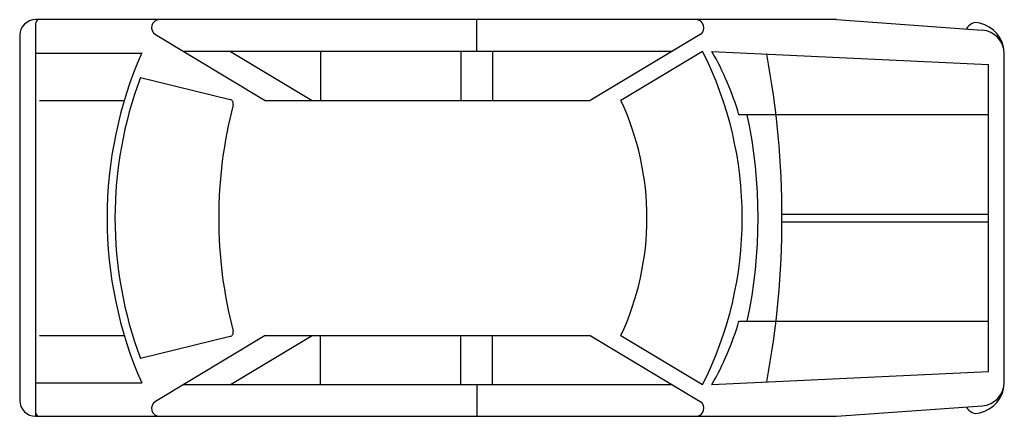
# Model space of a CAD drawing. Extents: x 4.1 to 8.44, y 4.3 to 6.05.
import ezdxf

# ---------------------------------------------------------------- set-up
doc = ezdxf.new("R2010")
doc.units = 0
doc.header["$MEASUREMENT"] = 0
doc.layers.get('0').update_dxf_attribs({"linetype": 'CONTINUOUS'})

msp = doc.modelspace()

# ---------------------------------------------------------------- linework, layer by layer
for p, q in [((4.7188, 6.0514), (4.1725, 6.0514)), ((4.1725, 6.0339), (4.1725, 4.3014)), ((7.0834, 6.0514), (4.7188, 6.0514)), ((6.117, 5.9114), (6.117, 6.0514)), ((7.7027, 6.0514), (7.0834, 6.0514)), ((7.7027, 6.0514), (8.345, 6.0054)), ((4.1025, 5.9814), (4.1025, 4.3714)), ((4.7007, 5.9864), (5.1852, 5.6947)), ((7.1014, 5.9864), (6.617, 5.6947)), ((4.1725, 5.9043), (4.6405, 5.9043)), ((6.9768, 5.9114), (4.8253, 5.9114)), ((5.0319, 5.9114), (5.3917, 5.6947)), ((5.4285, 5.9114), (5.4285, 5.6947)), ((6.047, 5.9114), (6.047, 5.6947)), ((6.187, 5.9114), (6.187, 5.6947)), ((7.1125, 5.9114), (6.7527, 5.6947)), ((7.1532, 5.9114), (8.3725, 5.853)), ((8.4425, 4.452), (8.4425, 5.9007)), ((8.3725, 4.4997), (8.3725, 5.853)), ((4.6346, 5.7968), (5.0303, 5.6987)), ((4.19, 5.6947), (4.5634, 5.6947)), ((5.1852, 5.6947), (6.617, 5.6947)), ((8.3725, 5.6314), (7.2728, 5.6314)), ((7.4625, 5.1939), (8.3725, 5.1939)), ((7.4625, 5.1589), (8.3725, 5.1589)), ((7.2728, 4.7214), (8.3725, 4.7214)), ((4.19, 4.658), (4.5634, 4.658)), ((5.0303, 4.654), (4.6346, 4.5559)), ((5.1852, 4.658), (4.7007, 4.3663)), ((5.0319, 4.4414), (5.3917, 4.658)), ((5.1852, 4.658), (6.617, 4.658)), ((5.4285, 4.4414), (5.4285, 4.658)), ((6.047, 4.4414), (6.047, 4.658)), ((6.187, 4.4414), (6.187, 4.658)), ((6.617, 4.658), (7.1014, 4.3663)), ((6.7527, 4.658), (7.1125, 4.4414)), ((7.1532, 4.4414), (8.3725, 4.4997)), ((4.1725, 4.4484), (4.6405, 4.4484)), ((4.6405, 4.4484), (4.6405, 4.4484)), ((4.8253, 4.4414), (6.9768, 4.4414)), ((6.117, 4.4414), (6.117, 4.3014)), ((7.7027, 4.3014), (8.345, 4.3473)), ((4.1725, 4.3014), (4.7188, 4.3014)), ((4.7188, 4.3014), (7.0834, 4.3014)), ((7.0834, 4.3014), (7.7027, 4.3014))]:
    msp.add_line(p, q)
for centre, radius, start, end in [((4.1725, 5.9814), 0.07, 90, 180), ((4.19, 6.0339), 0.0175, 90, 180), ((4.7188, 6.0164), 0.035, 90, 238.9518), ((7.0834, 6.0164), 0.035, 301.0482, 90), ((8.3203, 5.9896), 0.0488, 73.4825, 154.8379), ((8.3015, 5.8991), 0.1411, 3.2124, 76.6013), ((8.3375, 5.9007), 0.105, 0, 85.9094), ((6.2956, 5.1764), 1.808, 156.2582, 203.7418), ((5.6565, 5.1764), 1.631, 333.215, 26.785), ((6.066, 5.2814), 1.2565, 16.1738, 30.0922), ((3.5477, 5.1764), 3.9149, 349.3511, 10.6489), ((6.2956, 5.1764), 1.773, 159.5163, 200.4837), ((5.0267, 5.6816), 0.0175, 341.6762, 78.3432), ((5.64, 5.1764), 1.2275, 335.0199, 24.9801), ((6.9729, 5.1764), 1.9932, 165.4797, 194.5203), ((5.1916, 5.1764), 2.166, 347.8736, 12.1264), ((6.066, 5.0714), 1.2565, 329.9078, 343.8262), ((5.0267, 4.6711), 0.0175, 281.6568, 18.3238), ((8.3015, 4.4536), 0.1411, 283.3987, 356.7876), ((8.3375, 4.452), 0.105, 274.0906, 0), ((4.1725, 4.3714), 0.07, 180, 270), ((4.7188, 4.3364), 0.035, 121.0482, 270), ((7.0834, 4.3364), 0.035, 270, 58.9518), ((8.3203, 4.3631), 0.0488, 205.1621, 286.5175), ((4.19, 4.3189), 0.0175, 180, 270)]:
    msp.add_arc(centre, radius, start, end)

doc.saveas('drawing.dxf')
